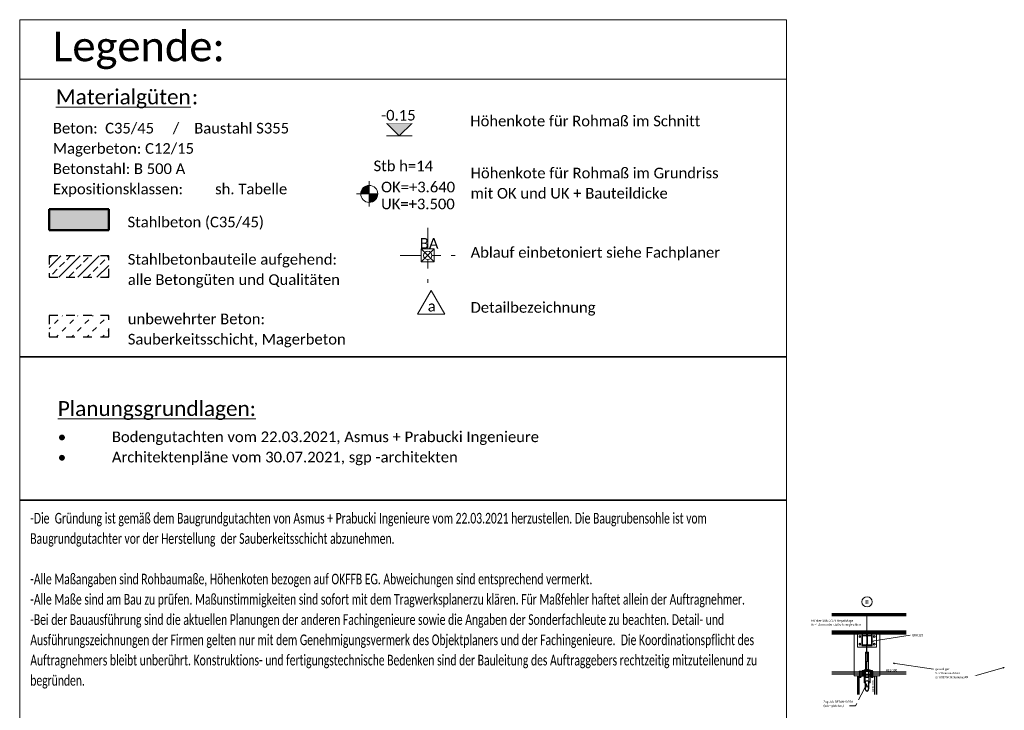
# Model space of a CAD drawing. Header units: metres. Extents: x -25 to 81, y -4 to 26.
# Tile 53 of 53: x 69.52 to 81.08, y 5.51 to 13.62. Entities that reach past the tile are written whole.
import ezdxf

# ---------------------------------------------------------------- set-up
doc = ezdxf.new("R2010")
doc.units = ezdxf.units.M
for name, pattern in [('Achse', [0.5, 0.25, -0.125, 0, -0.125]), ('Rasterlinie', [1.11125, 0.635, -0.15875, 0.15875, -0.15875]), ('Strich', [0.3175, 0.15875, -0.15875]), ('Verdeckt', [0.15, 0.1, -0.05])]:
    doc.linetypes.add(name, pattern=pattern)
for name, color, linetype, lineweight in [('_Verdeckte Linien_', 7, 'Strich', 18), ('A-DETL-CNTR', 5, 'Achse', 18), ('A-DETL-GENF', 92, 'Continuous', 18), ('A-DETL-HDLN', 90, 'Verdeckt', 25), ('A-DETL-MEDM', 33, 'Continuous', 35), ('A-DETL-THIN', 151, 'Continuous', 18), ('A-FLOR', 192, 'Continuous', 35), ('A-FLOR-PATT', 8, 'Continuous', 50), ('A-WALL', 113, 'Continuous', 50), ('A-WALL-PATT', 111, 'Continuous', 50), ('S-BEAM', 12, 'Continuous', 35), ('S-BEAM-HDLN', 1, 'Verdeckt', 25), ('S-BEAM-IDEN', 2, 'Continuous', 9), ('S-COLS', 52, 'Continuous', 18), ('S-COLS-HDLN', 52, 'Verdeckt', 25), ('S-GRID', 1, 'Continuous', 9), ('S-GRID-IDEN', 1, 'Continuous', 9), ('Text', 250, 'Continuous', 9), ('Tragwerksverbindungen', 7, 'Continuous', 18)]:
    doc.layers.add(name, color=color, linetype=linetype, lineweight=lineweight)
doc.styles.add('Calibri_10', font='calibri.ttf', dxfattribs={"height": 0.05})
doc.styles.add('Calibri_2', font='calibri.ttf', dxfattribs={"height": 0.125})
doc.styles.add('Calibri_4', font='calibri.ttf', dxfattribs={"height": 0.175})
doc.styles.add('Calibri_5', font='calibri.ttf', dxfattribs={"height": 0.025})
doc.styles.add('Calibri_8', font='calibri.ttf', dxfattribs={"width": 0.7, "height": 0.125})
doc.styles.add('Calibri_9', font='calibri.ttf', dxfattribs={"height": 0.35})

# ---------------------------------------------------------------- blocks, each defined once
blk = doc.blocks.new('Family - ___-1041098-Legende Carport Schalplan')
at = {"layer": 'A-WALL-PATT', "lineweight": 35}
blk.add_hatch(color=256, dxfattribs=at).paths.add_polyline_path([(-8.345, 11.15), (-8.345, 11.4), (-9.045, 11.4), (-9.045, 11.15)])
at = {"layer": 'A-WALL'}
for p, q in [((-8.345, 11.4), (-9.045, 11.4)), ((-9.045, 11.4), (-9.045, 11.15)), ((-8.345, 11.15), (-8.345, 11.4)), ((-9.045, 11.15), (-8.345, 11.15))]:
    blk.add_line(p, q, dxfattribs=at)
at = {"layer": 'A-WALL', "lineweight": 35}
for p, q in [((-9.045, 11.15), (-9.045, 11.4)), ((-8.345, 11.4), (-9.045, 11.4)), ((-8.345, 11.4), (-8.345, 11.15)), ((-9.045, 11.15), (-8.345, 11.15))]:
    blk.add_line(p, q, dxfattribs=at)
blk = doc.blocks.new('Rundstahl Träger - RB 36-1128524-_D')
at = {"layer": 'S-BEAM', "lineweight": 25}
for p, q in [((2.544, 5.842), (2.544, 5.767)), ((2.584, 5.767), (2.584, 5.842))]:
    blk.add_line(p, q, dxfattribs=at)
at = {"layer": 'S-BEAM', "lineweight": 25, "flags": 128}
for points in [[(2.584, 5.767), (2.583, 5.773), (2.582, 5.779), (2.579, 5.785), (2.576, 5.789), (2.572, 5.793), (2.568, 5.795), (2.564, 5.795), (2.559, 5.795), (2.555, 5.793), (2.551, 5.789), (2.548, 5.785), (2.546, 5.779), (2.544, 5.773), (2.544, 5.767)], [(2.544, 5.767), (2.544, 5.761), (2.546, 5.754), (2.548, 5.749), (2.551, 5.745), (2.555, 5.741), (2.559, 5.739), (2.564, 5.738), (2.568, 5.739), (2.572, 5.741), (2.576, 5.745), (2.579, 5.749), (2.582, 5.754), (2.583, 5.761), (2.584, 5.767)]]:
    blk.add_lwpolyline(points, dxfattribs=at)
at = {"layer": 'S-BEAM', "lineweight": 25}
blk.add_ellipse((2.564, 5.842), major_axis=(0.02, 0), ratio=0.700911, start_param=0, end_param=3.141593, dxfattribs=at)
blk = doc.blocks.new('Öse22 - Öse2-1128140-_D')
at = {"layer": 'S-COLS'}
for p, q in [((2.599, 5.989), (2.584, 5.989)), ((2.584, 5.989), (2.584, 5.977)), ((2.584, 5.989), (2.584, 5.977)), ((2.584, 5.851), (2.584, 5.977)), ((2.584, 5.977), (2.599, 5.977)), ((2.599, 5.977), (2.599, 5.989)), ((2.599, 5.977), (2.599, 5.989)), ((2.599, 5.977), (2.599, 5.851)), ((2.584, 5.833), (2.584, 5.851)), ((2.584, 5.851), (2.599, 5.851)), ((2.599, 5.833), (2.584, 5.833)), ((2.599, 5.851), (2.599, 5.833))]:
    blk.add_line(p, q, dxfattribs=at)
blk = doc.blocks.new('FP_61-_D')
at = {"layer": 'A-FLOR-PATT', "lineweight": 18}
for p, q in [((2.151, 6.428), (2.206, 6.428)), ((2.151, 6.428), (2.295, 6.428)), ((2.151, 6.428), (2.385, 6.428)), ((2.151, 6.428), (2.222, 6.428)), ((2.151, 6.428), (2.311, 6.428)), ((2.151, 6.428), (2.401, 6.428)), ((2.151, 6.428), (2.19, 6.428)), ((2.151, 6.428), (2.28, 6.428)), ((2.151, 6.428), (2.369, 6.428)), ((2.151, 6.428), (2.206, 6.428)), ((2.151, 6.428), (2.295, 6.428)), ((2.151, 6.428), (2.385, 6.428)), ((2.151, 6.428), (2.222, 6.428)), ((2.151, 6.428), (2.311, 6.428)), ((2.151, 6.428), (2.401, 6.428)), ((2.151, 6.428), (2.19, 6.428)), ((2.151, 6.428), (2.28, 6.428)), ((2.151, 6.428), (2.369, 6.428)), ((2.199, 6.428), (2.444, 6.428)), ((2.199, 6.428), (2.444, 6.428)), ((2.215, 6.428), (2.46, 6.428)), ((2.215, 6.428), (2.46, 6.428)), ((2.231, 6.428), (2.476, 6.428)), ((2.231, 6.428), (2.476, 6.428)), ((2.289, 6.428), (2.534, 6.428)), ((2.289, 6.428), (2.534, 6.428)), ((2.304, 6.428), (2.549, 6.428)), ((2.304, 6.428), (2.549, 6.428)), ((2.32, 6.428), (2.565, 6.428)), ((2.32, 6.428), (2.565, 6.428)), ((2.378, 6.428), (2.623, 6.428)), ((2.378, 6.428), (2.623, 6.428)), ((2.394, 6.428), (2.639, 6.428)), ((2.394, 6.428), (2.639, 6.428)), ((2.41, 6.428), (2.655, 6.428)), ((2.41, 6.428), (2.655, 6.428)), ((2.468, 6.428), (2.713, 6.428)), ((2.468, 6.428), (2.713, 6.428)), ((2.484, 6.428), (2.744, 6.428)), ((2.484, 6.428), (2.744, 6.428)), ((2.5, 6.428), (2.76, 6.428)), ((2.5, 6.428), (2.76, 6.428)), ((2.558, 6.428), (2.818, 6.428)), ((2.558, 6.428), (2.818, 6.428)), ((2.574, 6.428), (2.834, 6.428)), ((2.574, 6.428), (2.834, 6.428)), ((2.59, 6.428), (2.85, 6.428)), ((2.59, 6.428), (2.85, 6.428)), ((2.648, 6.428), (2.908, 6.428)), ((2.648, 6.428), (2.908, 6.428)), ((2.664, 6.428), (2.924, 6.428)), ((2.664, 6.428), (2.924, 6.428)), ((2.68, 6.428), (2.94, 6.428)), ((2.68, 6.428), (2.94, 6.428)), ((2.714, 6.428), (2.729, 6.428)), ((2.714, 6.428), (2.729, 6.428)), ((2.738, 6.428), (2.998, 6.428)), ((2.738, 6.428), (2.998, 6.428)), ((2.753, 6.428), (3.014, 6.428)), ((2.753, 6.428), (3.014, 6.428)), ((2.769, 6.428), (3.022, 6.428)), ((2.769, 6.428), (3.022, 6.428)), ((2.827, 6.428), (3.022, 6.428)), ((2.827, 6.428), (3.022, 6.428)), ((2.843, 6.428), (3.022, 6.428)), ((2.843, 6.428), (3.022, 6.428)), ((2.859, 6.428), (3.022, 6.428)), ((2.859, 6.428), (3.022, 6.428)), ((2.917, 6.428), (3.022, 6.428)), ((2.917, 6.428), (3.022, 6.428)), ((2.933, 6.428), (3.022, 6.428)), ((2.933, 6.428), (3.022, 6.428)), ((2.949, 6.428), (3.022, 6.428)), ((2.949, 6.428), (3.022, 6.428)), ((3.007, 6.428), (3.022, 6.428)), ((3.007, 6.428), (3.022, 6.428))]:
    blk.add_line(p, q, dxfattribs=at)
blk = doc.blocks.new('Lasche richtig14 - Lasche richtig-1128486-_D')
at = {"layer": 'S-COLS'}
for p, q in [((2.546, 5.99), (2.546, 6.193)), ((2.581, 6.193), (2.546, 6.193)), ((2.581, 6.193), (2.581, 5.99)), ((2.546, 5.99), (2.546, 5.898)), ((2.546, 5.905), (2.546, 5.898)), ((2.546, 5.898), (2.581, 5.898)), ((2.581, 5.898), (2.581, 5.99)), ((2.581, 5.898), (2.581, 5.905))]:
    blk.add_line(p, q, dxfattribs=at)
blk = doc.blocks.new('SP-TV-Schraube_DIN4017_001 - M12-1132153-_D')
at = {"layer": 'Tragwerksverbindungen'}
for p, q in [((2.649, 6.389), (2.64, 6.384)), ((2.64, 6.384), (2.64, 6.374)), ((2.64, 6.374), (2.649, 6.368)), ((2.658, 6.384), (2.649, 6.389)), ((2.649, 6.368), (2.658, 6.374)), ((2.658, 6.374), (2.658, 6.384))]:
    blk.add_line(p, q, dxfattribs=at)
blk = doc.blocks.new('SP-TV-Schraube_DIN4017_001 - M12-1132165-_D')
at = {"layer": 'Tragwerksverbindungen'}
for p, q in [((2.649, 6.299), (2.64, 6.294)), ((2.64, 6.294), (2.64, 6.284)), ((2.64, 6.284), (2.649, 6.278)), ((2.658, 6.294), (2.649, 6.299)), ((2.649, 6.278), (2.658, 6.284)), ((2.658, 6.284), (2.658, 6.294))]:
    blk.add_line(p, q, dxfattribs=at)
blk = doc.blocks.new('SP-TV-AP-Rechteck_002 - AP-Rechteck-1132111-_D')
at = {"layer": 'Tragwerksverbindungen'}
for p, q in [((2.674, 6.414), (2.454, 6.414)), ((2.454, 6.414), (2.454, 6.254)), ((2.674, 6.254), (2.674, 6.414)), ((2.454, 6.254), (2.674, 6.254))]:
    blk.add_line(p, q, dxfattribs=at)
blk = doc.blocks.new('TH-VE-Mutter - M14-1092861-_D')
at = {"layer": 'Tragwerksverbindungen'}
for p, q in [((2.614, 5.913), (2.611, 5.911)), ((2.611, 5.904), (2.611, 5.911)), ((2.611, 5.904), (2.614, 5.902)), ((2.633, 5.913), (2.614, 5.913)), ((2.614, 5.902), (2.633, 5.902)), ((2.617, 5.904), (2.617, 5.911)), ((2.63, 5.904), (2.63, 5.911)), ((2.636, 5.911), (2.633, 5.913)), ((2.633, 5.902), (2.636, 5.904)), ((2.636, 5.911), (2.636, 5.904))]:
    blk.add_line(p, q, dxfattribs=at)
for points, knots in [([(2.617, 5.911), (2.616, 5.912), (2.615, 5.912), (2.613, 5.912), (2.612, 5.912), (2.611, 5.912)], [0, 0, 0, 0, 0.3333333, 0.6666667, 0.9475287, 0.9475287, 0.9475287, 0.9475287]), ([(2.611, 5.904), (2.612, 5.903), (2.613, 5.903), (2.615, 5.903), (2.616, 5.903), (2.617, 5.904)], [0.0524713, 0.0524713, 0.0524713, 0.0524713, 0.3333333, 0.6666667, 1, 1, 1, 1]), ([(2.636, 5.912), (2.635, 5.912), (2.634, 5.912), (2.632, 5.912), (2.631, 5.912), (2.63, 5.911)], [0.0524713, 0.0524713, 0.0524713, 0.0524713, 0.3333333, 0.6666667, 1, 1, 1, 1]), ([(2.63, 5.904), (2.631, 5.903), (2.632, 5.903), (2.634, 5.903), (2.635, 5.903), (2.636, 5.904)], [0, 0, 0, 0, 0.3333333, 0.6666667, 0.9475287, 0.9475287, 0.9475287, 0.9475287])]:
    blk.add_open_spline(points, degree=3, knots=knots, dxfattribs=at)
for points in [[(2.63, 5.911), (2.628, 5.912), (2.626, 5.912), (2.621, 5.912), (2.619, 5.912), (2.617, 5.911)], [(2.617, 5.904), (2.619, 5.903), (2.621, 5.903), (2.626, 5.903), (2.628, 5.903), (2.63, 5.904)]]:
    blk.add_open_spline(points, degree=3, dxfattribs=at)
blk = doc.blocks.new('TH-VE-Mutter - M14-V64-_D')
at = {"layer": 'Tragwerksverbindungen'}
for p, q in [((2.474, 5.913), (2.471, 5.911)), ((2.471, 5.904), (2.471, 5.911)), ((2.471, 5.904), (2.474, 5.902)), ((2.493, 5.913), (2.474, 5.913)), ((2.474, 5.902), (2.493, 5.902)), ((2.477, 5.904), (2.477, 5.911)), ((2.49, 5.904), (2.49, 5.911)), ((2.496, 5.911), (2.493, 5.913)), ((2.493, 5.902), (2.496, 5.904)), ((2.496, 5.911), (2.496, 5.904))]:
    blk.add_line(p, q, dxfattribs=at)
for points, knots in [([(2.477, 5.911), (2.476, 5.912), (2.475, 5.912), (2.473, 5.912), (2.472, 5.912), (2.471, 5.912)], [0, 0, 0, 0, 0.3333333, 0.6666667, 0.9475287, 0.9475287, 0.9475287, 0.9475287]), ([(2.471, 5.904), (2.472, 5.903), (2.473, 5.903), (2.475, 5.903), (2.476, 5.903), (2.477, 5.904)], [0.0524713, 0.0524713, 0.0524713, 0.0524713, 0.3333333, 0.6666667, 1, 1, 1, 1]), ([(2.496, 5.912), (2.495, 5.912), (2.494, 5.912), (2.492, 5.912), (2.491, 5.912), (2.49, 5.911)], [0.0524713, 0.0524713, 0.0524713, 0.0524713, 0.3333333, 0.6666667, 1, 1, 1, 1]), ([(2.49, 5.904), (2.491, 5.903), (2.492, 5.903), (2.494, 5.903), (2.495, 5.903), (2.496, 5.904)], [0, 0, 0, 0, 0.3333333, 0.6666667, 0.9475287, 0.9475287, 0.9475287, 0.9475287])]:
    blk.add_open_spline(points, degree=3, knots=knots, dxfattribs=at)
for points in [[(2.49, 5.911), (2.488, 5.912), (2.486, 5.912), (2.481, 5.912), (2.479, 5.912), (2.477, 5.911)], [(2.477, 5.904), (2.479, 5.903), (2.481, 5.903), (2.486, 5.903), (2.488, 5.903), (2.49, 5.904)]]:
    blk.add_open_spline(points, degree=3, dxfattribs=at)
blk = doc.blocks.new('Öse21 - Öse2-1128126-_D')
at = {"layer": 'S-COLS'}
for p, q in [((2.544, 5.989), (2.529, 5.989)), ((2.529, 5.989), (2.529, 5.977)), ((2.529, 5.989), (2.529, 5.977)), ((2.529, 5.851), (2.529, 5.977)), ((2.529, 5.977), (2.544, 5.977)), ((2.544, 5.977), (2.544, 5.989)), ((2.544, 5.977), (2.544, 5.989)), ((2.544, 5.977), (2.544, 5.851)), ((2.529, 5.833), (2.529, 5.851)), ((2.529, 5.851), (2.544, 5.851)), ((2.544, 5.833), (2.529, 5.833)), ((2.544, 5.851), (2.544, 5.843))]:
    blk.add_line(p, q, dxfattribs=at)
at = {"layer": 'S-COLS-HDLN'}
for p in [(2.544, 5.843), (2.544, 5.833)]:
    blk.add_line(p, (2.544, 5.833), dxfattribs=at)
blk = doc.blocks.new('SP-TV-Schraube_Mutter_001 - M36-1128530-_D')
at = {"layer": 'Tragwerksverbindungen', "linetype": 'Strich'}
for points in [[(2.529, 5.963), (2.529, 5.981), (2.506, 5.981), (2.506, 5.963)], [(2.529, 5.931), (2.529, 5.963), (2.506, 5.963), (2.506, 5.931)], [(2.506, 5.918), (2.529, 5.918), (2.529, 5.931), (2.506, 5.931)], [(2.613, 5.963), (2.628, 5.963), (2.628, 5.981), (2.599, 5.981), (2.599, 5.963)], [(2.613, 5.931), (2.628, 5.931), (2.628, 5.963), (2.599, 5.963), (2.599, 5.931)], [(2.599, 5.918), (2.628, 5.918), (2.628, 5.931), (2.599, 5.931)]]:
    blk.add_hatch(color=142, dxfattribs=at).paths.add_polyline_path(points)
h = blk.add_hatch(color=142, dxfattribs=at)
h.paths.add_polyline_path([(2.581, 5.948), (2.584, 5.948), (2.584, 5.968), (2.581, 5.968), (2.581, 5.949)])
h.paths.add_polyline_path([(2.546, 5.948), (2.546, 5.968), (2.544, 5.968), (2.544, 5.948)])
h = blk.add_hatch(color=142, dxfattribs=at)
h.paths.add_polyline_path([(2.544, 5.932), (2.546, 5.932), (2.546, 5.948), (2.544, 5.948), (2.544, 5.932)])
h.paths.add_polyline_path([(2.581, 5.932), (2.584, 5.932), (2.584, 5.948), (2.581, 5.948), (2.581, 5.932)])
at = {"layer": '_Verdeckte Linien_'}
for p, q in [((2.544, 5.968), (2.529, 5.968)), ((2.529, 5.932), (2.544, 5.932)), ((2.581, 5.968), (2.546, 5.968)), ((2.546, 5.932), (2.581, 5.932)), ((2.599, 5.968), (2.584, 5.968)), ((2.584, 5.932), (2.599, 5.932))]:
    blk.add_line(p, q, dxfattribs=at)
at = {"layer": 'Tragwerksverbindungen'}
for p, q in [((2.506, 5.963), (2.506, 5.981)), ((2.506, 5.981), (2.529, 5.981)), ((2.506, 5.931), (2.506, 5.963)), ((2.506, 5.963), (2.529, 5.963)), ((2.506, 5.918), (2.506, 5.931)), ((2.529, 5.931), (2.506, 5.931)), ((2.506, 5.918), (2.529, 5.918)), ((2.529, 5.981), (2.529, 5.963)), ((2.529, 5.963), (2.529, 5.931)), ((2.529, 5.931), (2.529, 5.918)), ((2.546, 5.968), (2.544, 5.968)), ((2.544, 5.932), (2.546, 5.932)), ((2.584, 5.968), (2.581, 5.968)), ((2.581, 5.932), (2.584, 5.932)), ((2.599, 5.963), (2.599, 5.981)), ((2.599, 5.981), (2.628, 5.981)), ((2.599, 5.931), (2.599, 5.963)), ((2.599, 5.963), (2.628, 5.963)), ((2.599, 5.918), (2.599, 5.931)), ((2.628, 5.931), (2.599, 5.931)), ((2.599, 5.918), (2.628, 5.918)), ((2.628, 5.981), (2.628, 5.963)), ((2.628, 5.963), (2.628, 5.931)), ((2.628, 5.931), (2.628, 5.918))]:
    blk.add_line(p, q, dxfattribs=at)
blk = doc.blocks.new('HEB Träger - HEB 500-1128531-_D')
at = {"layer": 'S-BEAM', "lineweight": 25}
for p, q in [((2.414, 6.407), (2.151, 6.407)), ((3.022, 6.407), (2.714, 6.407)), ((2.151, 5.963), (2.414, 5.963)), ((2.414, 5.935), (2.151, 5.935)), ((2.714, 5.963), (3.022, 5.963)), ((3.022, 5.935), (2.714, 5.935))]:
    blk.add_line(p, q, dxfattribs=at)
at = {"layer": 'S-BEAM-HDLN'}
for p, q in [((2.713, 6.407), (2.414, 6.407)), ((2.414, 5.963), (2.713, 5.963)), ((2.713, 5.935), (2.414, 5.935))]:
    blk.add_line(p, q, dxfattribs=at)
blk = doc.blocks.new('Verbindungsblech14 - Verbindungsblech2-1128446-_D')
at = {"layer": 'S-COLS-HDLN'}
for p, q in [((2.561, 6.382), (2.561, 6.407)), ((2.561, 6.407), (2.567, 6.407)), ((2.561, 5.987), (2.561, 6.382)), ((2.567, 6.382), (2.561, 6.382)), ((2.567, 6.407), (2.567, 6.382)), ((2.567, 6.382), (2.567, 5.987)), ((2.561, 5.963), (2.561, 5.987)), ((2.561, 5.987), (2.567, 5.987)), ((2.567, 5.963), (2.561, 5.963)), ((2.567, 5.987), (2.567, 5.963))]:
    blk.add_line(p, q, dxfattribs=at)
blk = doc.blocks.new('Verbindungsblech15 - Verbindungsblech2-1128467-_D')
at = {"layer": 'S-COLS-HDLN'}
for p, q in [((2.561, 6.393), (2.561, 6.407)), ((2.561, 6.407), (2.567, 6.407)), ((2.561, 5.977), (2.561, 6.393)), ((2.567, 6.393), (2.561, 6.393)), ((2.567, 6.407), (2.567, 6.393)), ((2.567, 6.393), (2.567, 5.977)), ((2.561, 5.963), (2.561, 5.977)), ((2.561, 5.977), (2.567, 5.977)), ((2.567, 5.963), (2.561, 5.963)), ((2.567, 5.977), (2.567, 5.963))]:
    blk.add_line(p, q, dxfattribs=at)
blk = doc.blocks.new('SP-TV-AP-Rechteck_002 - AP-Rechteck-1131659-_D')
at = {"layer": '_Verdeckte Linien_'}
for p, q in [((2.529, 5.915), (2.544, 5.915)), ((2.546, 5.915), (2.581, 5.915)), ((2.584, 5.915), (2.598, 5.915))]:
    blk.add_line(p, q, dxfattribs=at)
at = {"layer": 'Tragwerksverbindungen'}
for p, q in [((2.414, 6.435), (2.414, 5.915)), ((2.714, 5.915), (2.714, 6.435)), ((2.414, 5.915), (2.529, 5.915)), ((2.544, 5.915), (2.546, 5.915)), ((2.581, 5.915), (2.584, 5.915)), ((2.599, 5.915), (2.714, 5.915))]:
    blk.add_line(p, q, dxfattribs=at)
blk = doc.blocks.new('SP-TV-AP-Rechteck_002 - AP-Rechteck-1131863-_D')
at = {"layer": '_Verdeckte Linien_'}
for p, q in [((2.414, 5.935), (2.714, 5.935)), ((2.713, 5.915), (2.414, 5.915))]:
    blk.add_line(p, q, dxfattribs=at)
at = {"layer": 'Tragwerksverbindungen'}
for p, q in [((2.414, 5.935), (2.414, 5.915)), ((2.714, 5.915), (2.714, 5.935))]:
    blk.add_line(p, q, dxfattribs=at)
blk = doc.blocks.new('SP-TV-Schraube_DIN4017_001 - M14-1134998-_D')
at = {"layer": '_Verdeckte Linien_'}
for p, q in [((2.613, 5.971), (2.624, 5.971)), ((2.613, 5.971), (2.613, 5.963)), ((2.624, 5.963), (2.613, 5.963)), ((2.617, 5.963), (2.617, 5.915)), ((2.617, 5.913), (2.617, 5.902)), ((2.624, 5.971), (2.634, 5.971)), ((2.624, 5.971), (2.624, 5.963)), ((2.634, 5.963), (2.624, 5.963)), ((2.631, 5.915), (2.631, 5.963)), ((2.631, 5.902), (2.631, 5.913)), ((2.634, 5.971), (2.634, 5.963))]:
    blk.add_line(p, q, dxfattribs=at)
at = {"layer": 'Tragwerksverbindungen'}
for p, q in [((2.617, 5.915), (2.617, 5.913)), ((2.617, 5.902), (2.617, 5.897)), ((2.617, 5.897), (2.631, 5.897)), ((2.631, 5.913), (2.631, 5.915)), ((2.631, 5.897), (2.631, 5.902))]:
    blk.add_line(p, q, dxfattribs=at)
blk = doc.blocks.new('SP-TV-Schraube_DIN4017_001 - M14-V62-_D')
at = {"layer": '_Verdeckte Linien_'}
for p, q in [((2.613, 5.971), (2.624, 5.971)), ((2.613, 5.971), (2.613, 5.963)), ((2.624, 5.963), (2.613, 5.963)), ((2.617, 5.963), (2.617, 5.915)), ((2.617, 5.914), (2.617, 5.897)), ((2.617, 5.897), (2.631, 5.897)), ((2.624, 5.971), (2.634, 5.971)), ((2.624, 5.971), (2.624, 5.963)), ((2.634, 5.963), (2.624, 5.963)), ((2.631, 5.915), (2.631, 5.963)), ((2.631, 5.897), (2.631, 5.914)), ((2.634, 5.971), (2.634, 5.963))]:
    blk.add_line(p, q, dxfattribs=at)
at = {"layer": 'Tragwerksverbindungen'}
for p, q in [((2.617, 5.915), (2.617, 5.914)), ((2.631, 5.914), (2.631, 5.915))]:
    blk.add_line(p, q, dxfattribs=at)
blk = doc.blocks.new('TH-VE-Mutter - M14-V66-_D')
at = {"layer": '_Verdeckte Linien_'}
for p, q in [((2.614, 5.913), (2.611, 5.911)), ((2.611, 5.904), (2.611, 5.911)), ((2.611, 5.904), (2.614, 5.902)), ((2.633, 5.913), (2.614, 5.913)), ((2.614, 5.902), (2.633, 5.902)), ((2.617, 5.904), (2.617, 5.911)), ((2.63, 5.904), (2.63, 5.911)), ((2.636, 5.911), (2.633, 5.913)), ((2.633, 5.902), (2.636, 5.904)), ((2.636, 5.911), (2.636, 5.904))]:
    blk.add_line(p, q, dxfattribs=at)
for points, knots in [([(2.617, 5.911), (2.616, 5.912), (2.615, 5.912), (2.613, 5.912), (2.612, 5.912), (2.611, 5.912)], [0, 0, 0, 0, 0.3333333, 0.6666667, 0.9475287, 0.9475287, 0.9475287, 0.9475287]), ([(2.611, 5.904), (2.612, 5.903), (2.613, 5.903), (2.615, 5.903), (2.616, 5.903), (2.617, 5.904)], [0.0524713, 0.0524713, 0.0524713, 0.0524713, 0.3333333, 0.6666667, 1, 1, 1, 1]), ([(2.636, 5.912), (2.635, 5.912), (2.634, 5.912), (2.632, 5.912), (2.631, 5.912), (2.63, 5.911)], [0.0524713, 0.0524713, 0.0524713, 0.0524713, 0.3333333, 0.6666667, 1, 1, 1, 1]), ([(2.63, 5.904), (2.631, 5.903), (2.632, 5.903), (2.634, 5.903), (2.635, 5.903), (2.636, 5.904)], [0, 0, 0, 0, 0.3333333, 0.6666667, 0.9475287, 0.9475287, 0.9475287, 0.9475287])]:
    blk.add_open_spline(points, degree=3, knots=knots, dxfattribs=at)
for points in [[(2.63, 5.911), (2.628, 5.912), (2.626, 5.912), (2.621, 5.912), (2.619, 5.912), (2.617, 5.911)], [(2.617, 5.904), (2.619, 5.903), (2.621, 5.903), (2.626, 5.903), (2.628, 5.903), (2.63, 5.904)]]:
    blk.add_open_spline(points, degree=3, dxfattribs=at)
blk = doc.blocks.new('SP-TV-Schraube_DIN4017_001 - M14-V63-_D')
at = {"layer": '_Verdeckte Linien_'}
for p, q in [((2.473, 5.971), (2.484, 5.971)), ((2.473, 5.971), (2.473, 5.963)), ((2.484, 5.963), (2.473, 5.963)), ((2.477, 5.963), (2.477, 5.915)), ((2.477, 5.913), (2.477, 5.902)), ((2.484, 5.971), (2.494, 5.971)), ((2.484, 5.971), (2.484, 5.963)), ((2.494, 5.963), (2.484, 5.963)), ((2.491, 5.915), (2.491, 5.963)), ((2.491, 5.902), (2.491, 5.913)), ((2.494, 5.971), (2.494, 5.963))]:
    blk.add_line(p, q, dxfattribs=at)
at = {"layer": 'Tragwerksverbindungen'}
for p, q in [((2.477, 5.915), (2.477, 5.913)), ((2.477, 5.902), (2.477, 5.897)), ((2.477, 5.897), (2.491, 5.897)), ((2.491, 5.913), (2.491, 5.915)), ((2.491, 5.897), (2.491, 5.902))]:
    blk.add_line(p, q, dxfattribs=at)
blk = doc.blocks.new('SP-TV-Schraube_DIN4017_001 - M14-V65-_D')
at = {"layer": '_Verdeckte Linien_'}
for p, q in [((2.473, 5.971), (2.484, 5.971)), ((2.473, 5.971), (2.473, 5.963)), ((2.484, 5.963), (2.473, 5.963)), ((2.477, 5.963), (2.477, 5.915)), ((2.477, 5.914), (2.477, 5.897)), ((2.477, 5.897), (2.491, 5.897)), ((2.484, 5.971), (2.494, 5.971)), ((2.484, 5.971), (2.484, 5.963)), ((2.494, 5.963), (2.484, 5.963)), ((2.491, 5.915), (2.491, 5.963)), ((2.491, 5.897), (2.491, 5.914)), ((2.494, 5.971), (2.494, 5.963))]:
    blk.add_line(p, q, dxfattribs=at)
at = {"layer": 'Tragwerksverbindungen'}
for p, q in [((2.477, 5.915), (2.477, 5.914)), ((2.491, 5.914), (2.491, 5.915))]:
    blk.add_line(p, q, dxfattribs=at)
blk = doc.blocks.new('Höhenkote - außen_ gefüllt - M_Höhenkote - Außen_ Gefüllt-1041340-Legende Carport Schalplan')
at = {"lineweight": 9}
blk.add_hatch(color=250, dxfattribs=at).paths.add_polyline_path([(-4.786, 12.41), (-4.936, 12.26), (-5.086, 12.41)])
at = {"color": 250, "lineweight": 9}
for p, q in [((-4.936, 12.26), (-5.086, 12.41)), ((-5.086, 12.41), (-4.786, 12.41)), ((-4.786, 12.41), (-4.936, 12.26)), ((-5.086, 12.26), (-4.786, 12.26))]:
    blk.add_line(p, q, dxfattribs=at)
blk = doc.blocks.new('M_Höhenkote - Gefülltes Ziel - M_Höhenkote - Außen_ Gefülltes Ziel-930483-Legende Carport Schalplan')
at = {"lineweight": 9}
h = blk.add_hatch(color=250, dxfattribs=at)
edge = h.paths.add_edge_path()
edge.add_line((-5.288, 11.578), (-5.388, 11.578))
edge.add_arc((-5.288, 11.578), 0.1, 90, 180, ccw=False)
edge.add_line((-5.288, 11.678), (-5.288, 11.578))
h = blk.add_hatch(color=250, dxfattribs=at)
edge = h.paths.add_edge_path()
edge.add_line((-5.288, 11.578), (-5.188, 11.578))
edge.add_arc((-5.288, 11.578), 0.1, -90, 0, ccw=False)
edge.add_line((-5.288, 11.478), (-5.288, 11.578))
at = {"color": 250, "lineweight": 9}
for p, q in [((-5.288, 11.428), (-5.288, 11.728)), ((-5.438, 11.578), (-4.588, 11.578))]:
    blk.add_line(p, q, dxfattribs=at)
blk.add_circle((-5.288, 11.578), 0.1, dxfattribs=at)
blk = doc.blocks.new('Raster - 5_0-CAL mit Kreis-615196-_D')
at = {"layer": 'S-GRID-IDEN'}
blk.add_circle((2.564, 6.786), 0.06, dxfattribs=at)

msp = doc.modelspace()

# ---------------------------------------------------------------- hatches: boundary and pattern name
at = {"layer": 'A-DETL-GENF'}
h = msp.add_hatch(dxfattribs=at)
h.set_pattern_fill('FP_5', color=252, style=0, pattern_type=2)
h.set_pattern_definition([(45, (78.91656, 0), (-0.1122532, 0.1122532), []), (45, (79.02881, 0), (-0.1122532, 0.1122532), [0.07938, -0.03969])])
h.paths.add_polyline_path([(69.8716, 10.5983), (70.5716, 10.5983), (70.5716, 10.8483), (69.8716, 10.8483), (69.8716, 10.5983)])
h = msp.add_hatch(dxfattribs=at)
h.set_pattern_fill('FP_6', style=0, pattern_type=2)
h.set_pattern_definition([(45, (78.91207, -0.00449), (-0.0898026, 0.0898026), [0.0635, -0.0635])])
h.paths.add_polyline_path([(70.5716, 9.8983), (70.5716, 10.1483), (69.8716, 10.1483), (69.8716, 9.8983)])

# ---------------------------------------------------------------- linework, layer by layer
at = {"layer": 'A-DETL-CNTR'}
for p, q in [((74.3143, 11.178), (74.3143, 10.533)), ((73.9918, 10.8555), (74.6368, 10.8555))]:
    msp.add_line(p, q, dxfattribs=at)
at = {"layer": 'A-DETL-HDLN'}
for p, q in [((69.8716, 10.8483), (69.8716, 10.5983)), ((70.5716, 10.8483), (69.8716, 10.8483)), ((70.5716, 10.5983), (70.5716, 10.8483)), ((69.8716, 10.5983), (70.5716, 10.5983)), ((69.8716, 10.1483), (69.8716, 9.8983)), ((70.5716, 10.1483), (69.8716, 10.1483)), ((70.5716, 9.8983), (70.5716, 10.1483)), ((69.8716, 9.8983), (70.5716, 9.8983))]:
    msp.add_line(p, q, dxfattribs=at)
at = {"layer": 'A-DETL-MEDM'}
for p, q in [((69.5245, 9.6638), (78.5285, 9.6638)), ((69.5245, 7.9798), (78.5285, 7.9798))]:
    msp.add_line(p, q, dxfattribs=at)
at = {"layer": 'A-DETL-THIN'}
for p, q in [((69.5245, -4.3801), (69.5245, 13.6242)), ((69.5245, 13.6242), (78.5285, 13.6242)), ((78.5285, 13.6242), (78.5285, -4.3801)), ((69.5245, 12.9242), (78.5285, 12.9242)), ((74.2393, 10.9305), (74.2393, 10.7805)), ((74.3893, 10.9305), (74.2393, 10.9305)), ((74.2393, 10.9305), (74.3893, 10.7805)), ((74.3893, 10.9305), (74.2393, 10.7805)), ((74.3893, 10.7805), (74.3893, 10.9305)), ((74.2393, 10.7805), (74.3893, 10.7805)), ((74.356, 10.4433), (74.1946, 10.1638)), ((74.5174, 10.1638), (74.356, 10.4433)), ((74.1946, 10.1638), (74.5174, 10.1638)), ((79.419, 6.3859), (79.524, 6.3859)), ((79.419, 6.2809), (79.419, 6.3859)), ((79.524, 6.3859), (79.524, 6.2809)), ((79.524, 6.2809), (79.419, 6.2809))]:
    msp.add_line(p, q, dxfattribs=at)
msp.add_circle((74.3143, 10.8555), 0.05, dxfattribs=at)
at = {"layer": 'A-FLOR', "lineweight": 70}
for p, q in [((79.9298, 6.6339), (79.0592, 6.6338)), ((79.0592, 6.4345), (79.9298, 6.4346))]:
    msp.add_line(p, q, dxfattribs=at)
at = {"layer": 'S-BEAM', "lineweight": 25}
for p, q in [((79.5318, 6.3937), (79.4118, 6.3937)), ((79.4118, 6.3937), (79.4118, 6.2737)), ((79.5318, 6.2737), (79.5318, 6.3937)), ((79.4118, 6.2737), (79.5318, 6.2737)), ((79.3618, 5.9139), (79.3618, 5.9145)), ((79.3778, 5.9139), (79.3618, 5.9139)), ((79.3618, 5.9139), (79.3618, 5.6975)), ((79.3778, 5.9145), (79.3778, 5.9144)), ((79.3848, 5.9143), (79.3778, 5.9143)), ((79.3778, 5.9143), (79.3778, 5.914)), ((79.3778, 5.9139), (79.3778, 5.6975)), ((79.437, 5.9143), (79.3988, 5.9143)), ((79.4543, 5.9143), (79.452, 5.9143)), ((79.4918, 5.9143), (79.4893, 5.9143)), ((79.5248, 5.9143), (79.5068, 5.9143)), ((79.5658, 5.9143), (79.5388, 5.9143)), ((79.5658, 5.9144), (79.5658, 5.9145)), ((79.5658, 5.9143), (79.5658, 5.914)), ((79.5658, 5.6975), (79.5658, 5.9139)), ((79.5818, 5.9139), (79.5658, 5.9139)), ((79.5818, 5.9145), (79.5818, 5.9139)), ((79.5818, 5.9139), (79.5818, 5.6975))]:
    msp.add_line(p, q, dxfattribs=at)
at = {"layer": 'S-BEAM-HDLN'}
for p, q in [((79.3618, 5.9145), (79.3618, 5.9148)), ((79.3618, 5.9148), (79.3778, 5.9148)), ((79.3778, 5.9148), (79.3778, 5.9145)), ((79.3987, 5.9143), (79.3848, 5.9143)), ((79.4519, 5.9143), (79.437, 5.9143)), ((79.4892, 5.9143), (79.4543, 5.9143)), ((79.5067, 5.9143), (79.4918, 5.9143)), ((79.5387, 5.9143), (79.5248, 5.9143)), ((79.5658, 5.9145), (79.5658, 5.9148)), ((79.5658, 5.9148), (79.5818, 5.9148)), ((79.5818, 5.9148), (79.5818, 5.9145))]:
    msp.add_line(p, q, dxfattribs=at)
at = {"layer": 'S-GRID', "linetype": 'Rasterlinie'}
msp.add_line((79.4718, 6.0149), (79.4718, 6.7258), dxfattribs=at)
at = {"layer": 'Text'}
for p, q in [((79.5332, 6.3224), (79.978, 6.394)), ((79.5332, 6.3224), (79.5474, 6.3287)), ((79.5332, 6.3224), (79.5486, 6.3208)), ((79.7794, 6.0642), (79.7948, 6.0661)), ((79.7794, 6.0642), (79.7937, 6.0581)), ((79.7794, 6.0642), (80.2545, 5.9966)), ((81.0839, 6.016), (80.6821, 5.9014)), ((81.0839, 6.016), (81.0684, 6.0158)), ((81.0839, 6.016), (81.0706, 6.008)), ((80.6821, 5.9014), (80.6814, 5.9014)), ((79.469, 5.8216), (79.3379, 5.5647)), ((79.469, 5.8216), (79.4586, 5.8101)), ((79.469, 5.8216), (79.4657, 5.8064)), ((79.3379, 5.5647), (79.2274, 5.5647))]:
    msp.add_line(p, q, dxfattribs=at)

# ---------------------------------------------------------------- block references
at = {"color": 250, "lineweight": 9}
for name in ['Höhenkote - außen_ gefüllt - M_Höhenkote - Außen_ Gefüllt-1041340-Legende Carport Schalplan', 'M_Höhenkote - Gefülltes Ziel - M_Höhenkote - Außen_ Gefülltes Ziel-930483-Legende Carport Schalplan']:
    msp.add_blockref(name, (78.9166, 0), dxfattribs=at)
at = {"layer": '_Verdeckte Linien_'}
for name, p in [('SP-TV-AP-Rechteck_002 - AP-Rechteck-1131659-_D', (76.9083, 0)), ('SP-TV-AP-Rechteck_002 - AP-Rechteck-1131863-_D', (76.9083, 0)), ('TH-VE-Mutter - M14-V66-_D', (76.7683, 0)), ('SP-TV-Schraube_DIN4017_001 - M14-V63-_D', (76.9083, 0)), ('SP-TV-Schraube_DIN4017_001 - M14-V65-_D', (76.9083, 0)), ('SP-TV-Schraube_Mutter_001 - M36-1128530-_D', (76.9083, 0)), ('TH-VE-Mutter - M14-V66-_D', (76.9083, 0)), ('SP-TV-Schraube_DIN4017_001 - M14-1134998-_D', (76.9083, 0)), ('SP-TV-Schraube_DIN4017_001 - M14-V62-_D', (76.9083, 0))]:
    msp.add_blockref(name, p, dxfattribs=at)
at = {"layer": 'A-FLOR'}
msp.add_blockref('FP_61-_D', (76.9083, 0), dxfattribs=at)
at = {"layer": 'A-WALL', "lineweight": 35}
msp.add_blockref('Family - ___-1041098-Legende Carport Schalplan', (78.9166, 0), dxfattribs=at)
at = {"layer": 'S-BEAM', "lineweight": 25}
msp.add_blockref('Rundstahl Träger - RB 36-1128524-_D', (76.9083, 0), dxfattribs=at)
at = {"layer": 'S-BEAM-HDLN'}
msp.add_blockref('HEB Träger - HEB 500-1128531-_D', (76.9083, 0), dxfattribs=at)
at = {"layer": 'S-COLS'}
for name in ['Lasche richtig14 - Lasche richtig-1128486-_D', 'Öse22 - Öse2-1128140-_D']:
    msp.add_blockref(name, (76.9083, 0), dxfattribs=at)
at = {"layer": 'S-COLS-HDLN'}
for name in ['Verbindungsblech14 - Verbindungsblech2-1128446-_D', 'Verbindungsblech15 - Verbindungsblech2-1128467-_D', 'Öse21 - Öse2-1128126-_D']:
    msp.add_blockref(name, (76.9083, 0), dxfattribs=at)
at = {"layer": 'S-GRID-IDEN'}
msp.add_blockref('Raster - 5_0-CAL mit Kreis-615196-_D', (76.9083, 0), dxfattribs=at)
at = {"layer": 'Tragwerksverbindungen'}
for name, p in [('SP-TV-AP-Rechteck_002 - AP-Rechteck-1132111-_D', (76.9083, 0)), ('SP-TV-Schraube_DIN4017_001 - M12-1132153-_D', (76.7383, 0)), ('SP-TV-Schraube_DIN4017_001 - M12-1132153-_D', (76.9083, 0)), ('SP-TV-Schraube_DIN4017_001 - M12-1132165-_D', (76.7383, 0)), ('SP-TV-Schraube_DIN4017_001 - M12-1132165-_D', (76.9083, 0)), ('TH-VE-Mutter - M14-V64-_D', (76.9083, 0)), ('TH-VE-Mutter - M14-1092861-_D', (76.9083, 0))]:
    msp.add_blockref(name, p, dxfattribs=at)

# ---------------------------------------------------------------- texts
at = {"layer": 'S-BEAM-IDEN', "insert": (79.694, 5.9958), "char_height": 0.025, "width": 0.161139, "attachment_point": 1, "style": 'Calibri_5'}
msp.add_mtext('HEB 500', dxfattribs=at)
at = {"layer": 'S-BEAM-IDEN', "insert": (79.5306, 5.728), "char_height": 0.025, "width": 0.161139, "attachment_point": 1, "rotation": 90, "style": 'Calibri_5'}
msp.add_mtext('HEB 220', dxfattribs=at)
at = {"layer": 'S-GRID-IDEN', "insert": (79.45, 6.8088), "char_height": 0.05, "width": 0.05211, "attachment_point": 1, "style": 'Calibri_10'}
msp.add_mtext('B', dxfattribs=at)
at = {"layer": 'Text', "color": 7, "attachment_point": 1}
for s, insert, char_height, width, style in [('Legende:', (69.9143, 13.4851), 0.35, 2.497257, 'Calibri_9'), ('\\LMaterialgüten', (69.9488, 12.8047), 0.175, 1.936075, 'Calibri_4'), (':', (71.5462, 12.8047), 0.175, 0.088186, 'Calibri_4'), ('Höhenkote für Rohmaß im Schnitt ', (74.8144, 12.4968), 0.125, 3.327003, 'Calibri_2'), ('Beton:  C35/45     /    Baustahl S355', (69.9143, 12.4122), 0.125, 3.351054, 'Calibri_2'), ('Magerbeton: C12/15', (69.9143, 12.1741), 0.125, 2.008227, 'Calibri_2'), ('Betonstahl: B 500 A ', (69.9143, 11.936), 0.125, 1.936075, 'Calibri_2'), ('Stb h=14', (73.679, 11.9692), 0.125, 0.84578, 'Calibri_2'), ('Höhenkote für Rohmaß im Grundriss', (74.8183, 11.8856), 0.125, 3.531433, 'Calibri_2'), ('Expositionsklassen:', (69.9143, 11.6979), 0.125, 1.859915, 'Calibri_2'), ('^I', (71.4489, 11.6979), 0.125, 0.448945, 'Calibri_2'), ('sh. Tabelle', (71.8193, 11.6979), 0.125, 1.02616, 'Calibri_2'), ('mit OK und UK + Bauteildicke', (74.8183, 11.6475), 0.125, 2.809915, 'Calibri_2'), ('UK=+3.500', (73.7674, 11.5221), 0.125, 1.050211, 'Calibri_2'), ('Stahlbeton (C35/45)', (70.7907, 11.3098), 0.125, 1.944092, 'Calibri_2'), ('BA', (74.2221, 11.0595), 0.125, 0.264557, 'Calibri_2'), ('Stahlbetonbauteile aufgehend:', (70.7937, 10.8715), 0.125, 2.978269, 'Calibri_2'), ('Ablauf einbetoniert siehe Fachplaner', (74.8183, 10.9533), 0.125, 3.551476, 'Calibri_2'), ('alle Betongüten und Qualitäten', (70.7937, 10.6334), 0.125, 3.022362, 'Calibri_2'), ('a', (74.3152, 10.3217), 0.125, 0.112236, 'Calibri_2'), ('Detailbezeichnung', (74.8183, 10.3066), 0.125, 1.779746, 'Calibri_2'), ('unbewehrter Beton:', (70.7937, 10.1715), 0.125, 1.952109, 'Calibri_2'), ('Sauberkeitsschicht, Magerbeton', (70.7937, 9.9334), 0.125, 3.106539, 'Calibri_2'), ('\\LPlanungsgrundlagen:', (69.9721, 9.1437), 0.175, 2.845991, 'Calibri_4'), ('Bodengutachten vom 22.03.2021, Asmus + Prabucki Ingenieure', (70.6071, 8.7867), 0.125, 6.0808, 'Calibri_2'), ('•', (69.9721, 8.7867), 0.125, 0.76962, 'Calibri_2'), ('Architektenpläne vom 30.07.2021, sgp -architekten', (70.6071, 8.5486), 0.125, 4.934387, 'Calibri_2'), ('•', (69.9721, 8.5486), 0.125, 0.76962, 'Calibri_2'), ('-Die  Gründung ist gemäß dem Baugrundgutachten von Asmus + Prabucki Ingenieure vom 22.03.2021 herzustellen. Die Baugrubensohle ist vom ', (69.649, 7.8306), 0.125, 9.666347, 'Calibri_8'), ('Baugrundgutachter vor der Herstellung  der Sauberkeitsschicht abzunehmen.', (69.649, 7.5924), 0.125, 5.190927, 'Calibri_8'), ('-Alle Maßangaben sind Rohbaumaße, Höhenkoten bezogen auf OKFFB EG. Abweichungen sind entsprechend vermerkt.', (69.649, 7.1162), 0.125, 7.991221, 'Calibri_8'), ('-Alle Maße sind am Bau zu prüfen. Maßunstimmigkeiten sind sofort mit dem Tragwerksplanerzu klären. Für Maßfehler haftet allein der Auftragnehmer.', (69.649, 6.8781), 0.125, 10.17141, 'Calibri_8'), ('-Bei der Bauausführung sind die aktuellen Planungen der anderen Fachingenieure sowie die Angaben der Sonderfachleute zu beachten. Detail- und ', (69.649, 6.6399), 0.125, 9.902043, 'Calibri_8'), ('tN=1,5mm oder statisch vergleichbar', (78.8156, 6.5298), 0.025, 0.7127, 'Calibri_5'), ('Münker 206,1/375 Negativlage', (78.8156, 6.5774), 0.025, 0.598059, 'Calibri_5'), ('Ausführungszeichnungen der Firmen gelten nur mit dem Genehmigungsvermerk des Objektplaners und der Fachingenieure.  Die Koordinationspflicht des ', (69.649, 6.4018), 0.125, 10.345376, 'Calibri_8'), ('Auftragnehmers bleibt unberührt. Konstruktions- und fertigungstechnische Bedenken sind der Bauleitung des Auftraggebers rechtzeitig mitzuteilenund zu ', (69.649, 6.1637), 0.125, 10.398689, 'Calibri_8'), ('begründen.', (69.649, 5.9256), 0.125, 0.777236, 'Calibri_8')]:
    msp.add_mtext(s, dxfattribs=dict(at, insert=insert, char_height=char_height, width=width, style=style))

# ---------------------------------------------------------------- next in the draw order: texts
at = {"layer": 'Text', "color": 7, "attachment_point": 1, "bg_fill": 3, "box_fill_scale": 1.25, "bg_fill_color": 256, "bg_fill_true_color": 13158600, "bg_fill_transparency": 0}
for s, insert, char_height, width, style in [('-0.15', (73.7674, 12.5644), 0.125, 0.493038, 'Calibri_2'), ('OK=+3.640', (73.7674, 11.721), 0.125, 1.054219, 'Calibri_2'), ('QRO120', (79.9983, 6.4065), 0.025, 0.161139, 'Calibri_5'), ('gelenkiger ', (80.2748, 6.0091), 0.025, 0.210844, 'Calibri_5'), ('Zugstab DETAN-S Ø36 ', (78.961, 5.6248), 0.025, 0.431308, 'Calibri_5')]:
    msp.add_mtext(s, dxfattribs=dict(at, insert=insert, char_height=char_height, width=width, style=style))

# ---------------------------------------------------------------- next in the draw order: texts
at = {"layer": 'Text', "color": 7, "char_height": 0.025, "attachment_point": 1, "style": 'Calibri_5', "bg_fill": 3, "box_fill_scale": 1.25, "bg_fill_color": 256, "bg_fill_true_color": 13158600, "bg_fill_transparency": 0}
for s, insert, width in [('Stahlbauanschluss', (80.2748, 5.9615), 0.351941), ('(oder gleichw.) ', (78.961, 5.5772), 0.298228)]:
    msp.add_mtext(s, dxfattribs=dict(at, insert=insert, width=width))

# ---------------------------------------------------------------- next in the draw order: texts
at = {"layer": 'Text', "color": 7, "insert": (80.2748, 5.9139), "char_height": 0.025, "width": 0.468185, "attachment_point": 1, "style": 'Calibri_5', "bg_fill": 3, "box_fill_scale": 1.25, "bg_fill_color": 256, "bg_fill_true_color": 13158600, "bg_fill_transparency": 0}
msp.add_mtext('gemäß Werkplanung AN', dxfattribs=at)

doc.saveas('drawing.dxf')
